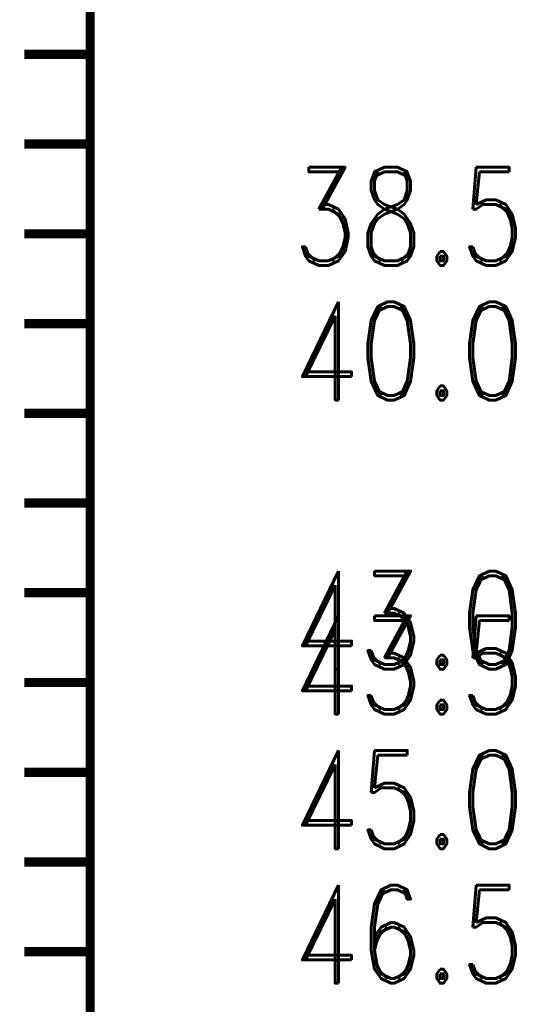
# Model space of a CAD drawing. Extents: x -2 to 113, y -136 to 16.
# Tile 165 of 256: x 6.35 to 11.93, y -72.23 to -61.25. Entities that reach past the tile are written whole.
import ezdxf
from ezdxf.enums import TextEntityAlignment as Align

# ---------------------------------------------------------------- set-up
doc = ezdxf.new("R2010")
doc.units = 0
doc.header["$MEASUREMENT"] = 0
doc.linetypes.add('SOLID', pattern=[0])
doc.layers.get('0').update_dxf_attribs({"linetype": 'SOLID'})
for name, color, linetype in [('1', 7, 'SOLID'), ('10', 7, 'SOLID'), ('11', 7, 'SOLID'), ('12', 7, 'SOLID'), ('13', 7, 'SOLID'), ('14', 7, 'SOLID'), ('15', 7, 'SOLID'), ('16', 7, 'SOLID'), ('17', 7, 'SOLID'), ('18', 7, 'SOLID'), ('19', 7, 'SOLID'), ('2', 7, 'SOLID'), ('20', 7, 'SOLID'), ('21', 7, 'SOLID'), ('22', 7, 'SOLID'), ('23', 7, 'SOLID'), ('24', 7, 'SOLID'), ('25', 7, 'SOLID'), ('26', 7, 'SOLID'), ('27', 7, 'SOLID'), ('28', 7, 'SOLID'), ('29', 7, 'SOLID'), ('3', 7, 'SOLID'), ('30', 7, 'SOLID'), ('31', 7, 'SOLID'), ('32', 7, 'SOLID'), ('33', 7, 'SOLID'), ('34', 7, 'SOLID'), ('35', 7, 'SOLID'), ('36', 7, 'SOLID'), ('37', 7, 'SOLID'), ('38', 7, 'SOLID'), ('39', 7, 'SOLID'), ('4', 7, 'SOLID'), ('40', 7, 'SOLID'), ('41', 7, 'SOLID'), ('42', 7, 'SOLID'), ('43', 7, 'SOLID'), ('44', 7, 'SOLID'), ('45', 7, 'SOLID'), ('46', 7, 'SOLID'), ('47', 7, 'SOLID'), ('48', 7, 'SOLID'), ('49', 7, 'SOLID'), ('5', 7, 'SOLID'), ('50', 7, 'SOLID'), ('51', 7, 'SOLID'), ('52', 7, 'SOLID'), ('53', 7, 'SOLID'), ('54', 7, 'SOLID'), ('55', 7, 'SOLID'), ('56', 7, 'SOLID'), ('57', 7, 'SOLID'), ('58', 7, 'SOLID'), ('59', 7, 'SOLID'), ('6', 7, 'SOLID'), ('60', 7, 'SOLID'), ('61', 7, 'SOLID'), ('62', 7, 'SOLID'), ('63', 7, 'SOLID'), ('64', 7, 'SOLID'), ('65', 7, 'SOLID'), ('66', 7, 'SOLID'), ('67', 7, 'SOLID'), ('68', 7, 'SOLID'), ('7', 7, 'SOLID'), ('8', 7, 'SOLID'), ('9', 7, 'SOLID')]:
    doc.layers.add(name, color=color, linetype=linetype)
doc.styles.add('ROMAND', font='romand', dxfattribs={"height": 1})

msp = doc.modelspace()

# ---------------------------------------------------------------- linework, layer by layer
at = {"color": 7, "linetype": 'SOLID', "const_width": 0.103}
for points in [[(7.135, -13.139), (7.135, -125.639)], [(7.135, -61.639), (6.4, -61.639)], [(7.135, -62.639), (6.4, -62.639)], [(7.135, -63.639), (6.4, -63.639)], [(7.135, -64.639), (6.4, -64.639)], [(7.135, -65.639), (6.4, -65.639)], [(7.135, -66.639), (6.4, -66.639)], [(7.135, -67.639), (6.4, -67.639)], [(7.135, -68.639), (6.4, -68.639)], [(7.135, -69.639), (6.4, -69.639)], [(7.135, -70.639), (6.4, -70.639)], [(7.135, -71.639), (6.4, -71.639)]]:
    msp.add_lwpolyline(points, dxfattribs=at)
at = {"layer": '1', "color": 7, "linetype": 'SOLID', "const_width": 0.103}
for points in [[(7.135, -13.139), (7.135, -125.639)], [(7.135, -61.639), (6.4, -61.639)], [(7.135, -62.639), (6.4, -62.639)], [(7.135, -63.639), (6.4, -63.639)], [(7.135, -64.639), (6.4, -64.639)], [(7.135, -65.639), (6.4, -65.639)], [(7.135, -66.639), (6.4, -66.639)], [(7.135, -67.639), (6.4, -67.639)], [(7.135, -68.639), (6.4, -68.639)], [(7.135, -69.639), (6.4, -69.639)], [(7.135, -70.639), (6.4, -70.639)], [(7.135, -71.639), (6.4, -71.639)]]:
    msp.add_lwpolyline(points, dxfattribs=at)
at = {"layer": '10', "color": 7, "linetype": 'SOLID', "const_width": 0.103}
for points in [[(7.135, -13.139), (7.135, -125.639)], [(7.135, -61.639), (6.4, -61.639)], [(7.135, -62.639), (6.4, -62.639)], [(7.135, -63.639), (6.4, -63.639)], [(7.135, -64.639), (6.4, -64.639)], [(7.135, -65.639), (6.4, -65.639)], [(7.135, -66.639), (6.4, -66.639)], [(7.135, -67.639), (6.4, -67.639)], [(7.135, -68.639), (6.4, -68.639)], [(7.135, -69.639), (6.4, -69.639)], [(7.135, -70.639), (6.4, -70.639)], [(7.135, -71.639), (6.4, -71.639)]]:
    msp.add_lwpolyline(points, dxfattribs=at)
at = {"layer": '11', "color": 7, "linetype": 'SOLID', "const_width": 0.103}
for points in [[(7.135, -13.139), (7.135, -125.639)], [(7.135, -61.639), (6.4, -61.639)], [(7.135, -62.639), (6.4, -62.639)], [(7.135, -63.639), (6.4, -63.639)], [(7.135, -64.639), (6.4, -64.639)], [(7.135, -65.639), (6.4, -65.639)], [(7.135, -66.639), (6.4, -66.639)], [(7.135, -67.639), (6.4, -67.639)], [(7.135, -68.639), (6.4, -68.639)], [(7.135, -69.639), (6.4, -69.639)], [(7.135, -70.639), (6.4, -70.639)], [(7.135, -71.639), (6.4, -71.639)]]:
    msp.add_lwpolyline(points, dxfattribs=at)
at = {"layer": '12', "color": 7, "linetype": 'SOLID', "const_width": 0.103}
for points in [[(7.135, -13.139), (7.135, -125.639)], [(7.135, -61.639), (6.4, -61.639)], [(7.135, -62.639), (6.4, -62.639)], [(7.135, -63.639), (6.4, -63.639)], [(7.135, -64.639), (6.4, -64.639)], [(7.135, -65.639), (6.4, -65.639)], [(7.135, -66.639), (6.4, -66.639)], [(7.135, -67.639), (6.4, -67.639)], [(7.135, -68.639), (6.4, -68.639)], [(7.135, -69.639), (6.4, -69.639)], [(7.135, -70.639), (6.4, -70.639)], [(7.135, -71.639), (6.4, -71.639)]]:
    msp.add_lwpolyline(points, dxfattribs=at)
at = {"layer": '13', "color": 7, "linetype": 'SOLID', "const_width": 0.103}
for points in [[(7.135, -13.139), (7.135, -125.639)], [(7.135, -61.639), (6.4, -61.639)], [(7.135, -62.639), (6.4, -62.639)], [(7.135, -63.639), (6.4, -63.639)], [(7.135, -64.639), (6.4, -64.639)], [(7.135, -65.639), (6.4, -65.639)], [(7.135, -66.639), (6.4, -66.639)], [(7.135, -67.639), (6.4, -67.639)], [(7.135, -68.639), (6.4, -68.639)], [(7.135, -69.639), (6.4, -69.639)], [(7.135, -70.639), (6.4, -70.639)], [(7.135, -71.639), (6.4, -71.639)]]:
    msp.add_lwpolyline(points, dxfattribs=at)
at = {"layer": '14', "color": 7, "linetype": 'SOLID', "const_width": 0.103}
for points in [[(7.135, -13.139), (7.135, -125.639)], [(7.135, -61.639), (6.4, -61.639)], [(7.135, -62.639), (6.4, -62.639)], [(7.135, -63.639), (6.4, -63.639)], [(7.135, -64.639), (6.4, -64.639)], [(7.135, -65.639), (6.4, -65.639)], [(7.135, -66.639), (6.4, -66.639)], [(7.135, -67.639), (6.4, -67.639)], [(7.135, -68.639), (6.4, -68.639)], [(7.135, -69.639), (6.4, -69.639)], [(7.135, -70.639), (6.4, -70.639)], [(7.135, -71.639), (6.4, -71.639)]]:
    msp.add_lwpolyline(points, dxfattribs=at)
at = {"layer": '15', "color": 7, "linetype": 'SOLID', "const_width": 0.103}
for points in [[(7.135, -13.139), (7.135, -125.639)], [(7.135, -61.639), (6.4, -61.639)], [(7.135, -62.639), (6.4, -62.639)], [(7.135, -63.639), (6.4, -63.639)], [(7.135, -64.639), (6.4, -64.639)], [(7.135, -65.639), (6.4, -65.639)], [(7.135, -66.639), (6.4, -66.639)], [(7.135, -67.639), (6.4, -67.639)], [(7.135, -68.639), (6.4, -68.639)], [(7.135, -69.639), (6.4, -69.639)], [(7.135, -70.639), (6.4, -70.639)], [(7.135, -71.639), (6.4, -71.639)]]:
    msp.add_lwpolyline(points, dxfattribs=at)
at = {"layer": '16', "color": 7, "linetype": 'SOLID', "const_width": 0.103}
for points in [[(7.135, -13.139), (7.135, -125.639)], [(7.135, -61.639), (6.4, -61.639)], [(7.135, -62.639), (6.4, -62.639)], [(7.135, -63.639), (6.4, -63.639)], [(7.135, -64.639), (6.4, -64.639)], [(7.135, -65.639), (6.4, -65.639)], [(7.135, -66.639), (6.4, -66.639)], [(7.135, -67.639), (6.4, -67.639)], [(7.135, -68.639), (6.4, -68.639)], [(7.135, -69.639), (6.4, -69.639)], [(7.135, -70.639), (6.4, -70.639)], [(7.135, -71.639), (6.4, -71.639)]]:
    msp.add_lwpolyline(points, dxfattribs=at)
at = {"layer": '17', "color": 7, "linetype": 'SOLID', "const_width": 0.103}
for points in [[(7.135, -13.139), (7.135, -125.639)], [(7.135, -61.639), (6.4, -61.639)], [(7.135, -62.639), (6.4, -62.639)], [(7.135, -63.639), (6.4, -63.639)], [(7.135, -64.639), (6.4, -64.639)], [(7.135, -65.639), (6.4, -65.639)], [(7.135, -66.639), (6.4, -66.639)], [(7.135, -67.639), (6.4, -67.639)], [(7.135, -68.639), (6.4, -68.639)], [(7.135, -69.639), (6.4, -69.639)], [(7.135, -70.639), (6.4, -70.639)], [(7.135, -71.639), (6.4, -71.639)]]:
    msp.add_lwpolyline(points, dxfattribs=at)
at = {"layer": '18', "color": 7, "linetype": 'SOLID', "const_width": 0.103}
for points in [[(7.135, -13.139), (7.135, -125.639)], [(7.135, -61.639), (6.4, -61.639)], [(7.135, -62.639), (6.4, -62.639)], [(7.135, -63.639), (6.4, -63.639)], [(7.135, -64.639), (6.4, -64.639)], [(7.135, -65.639), (6.4, -65.639)], [(7.135, -66.639), (6.4, -66.639)], [(7.135, -67.639), (6.4, -67.639)], [(7.135, -68.639), (6.4, -68.639)], [(7.135, -69.639), (6.4, -69.639)], [(7.135, -70.639), (6.4, -70.639)], [(7.135, -71.639), (6.4, -71.639)]]:
    msp.add_lwpolyline(points, dxfattribs=at)
at = {"layer": '19', "color": 7, "linetype": 'SOLID', "const_width": 0.103}
for points in [[(7.135, -13.139), (7.135, -125.639)], [(7.135, -61.639), (6.4, -61.639)], [(7.135, -62.639), (6.4, -62.639)], [(7.135, -63.639), (6.4, -63.639)], [(7.135, -64.639), (6.4, -64.639)], [(7.135, -65.639), (6.4, -65.639)], [(7.135, -66.639), (6.4, -66.639)], [(7.135, -67.639), (6.4, -67.639)], [(7.135, -68.639), (6.4, -68.639)], [(7.135, -69.639), (6.4, -69.639)], [(7.135, -70.639), (6.4, -70.639)], [(7.135, -71.639), (6.4, -71.639)]]:
    msp.add_lwpolyline(points, dxfattribs=at)
at = {"layer": '2', "color": 7, "linetype": 'SOLID', "const_width": 0.103}
for points in [[(7.135, -13.139), (7.135, -125.639)], [(7.135, -61.639), (6.4, -61.639)], [(7.135, -62.639), (6.4, -62.639)], [(7.135, -63.639), (6.4, -63.639)], [(7.135, -64.639), (6.4, -64.639)], [(7.135, -65.639), (6.4, -65.639)], [(7.135, -66.639), (6.4, -66.639)], [(7.135, -67.639), (6.4, -67.639)], [(7.135, -68.639), (6.4, -68.639)], [(7.135, -69.639), (6.4, -69.639)], [(7.135, -70.639), (6.4, -70.639)], [(7.135, -71.639), (6.4, -71.639)]]:
    msp.add_lwpolyline(points, dxfattribs=at)
at = {"layer": '20', "color": 7, "linetype": 'SOLID', "const_width": 0.103}
for points in [[(7.135, -13.139), (7.135, -125.639)], [(7.135, -61.639), (6.4, -61.639)], [(7.135, -62.639), (6.4, -62.639)], [(7.135, -63.639), (6.4, -63.639)], [(7.135, -64.639), (6.4, -64.639)], [(7.135, -65.639), (6.4, -65.639)], [(7.135, -66.639), (6.4, -66.639)], [(7.135, -67.639), (6.4, -67.639)], [(7.135, -68.639), (6.4, -68.639)], [(7.135, -69.639), (6.4, -69.639)], [(7.135, -70.639), (6.4, -70.639)], [(7.135, -71.639), (6.4, -71.639)]]:
    msp.add_lwpolyline(points, dxfattribs=at)
at = {"layer": '21', "color": 7, "linetype": 'SOLID', "const_width": 0.103}
for points in [[(7.135, -13.139), (7.135, -125.639)], [(7.135, -61.639), (6.4, -61.639)], [(7.135, -62.639), (6.4, -62.639)], [(7.135, -63.639), (6.4, -63.639)], [(7.135, -64.639), (6.4, -64.639)], [(7.135, -65.639), (6.4, -65.639)], [(7.135, -66.639), (6.4, -66.639)], [(7.135, -67.639), (6.4, -67.639)], [(7.135, -68.639), (6.4, -68.639)], [(7.135, -69.639), (6.4, -69.639)], [(7.135, -70.639), (6.4, -70.639)], [(7.135, -71.639), (6.4, -71.639)]]:
    msp.add_lwpolyline(points, dxfattribs=at)
at = {"layer": '22', "color": 7, "linetype": 'SOLID', "const_width": 0.103}
for points in [[(7.135, -13.139), (7.135, -125.639)], [(7.135, -61.639), (6.4, -61.639)], [(7.135, -62.639), (6.4, -62.639)], [(7.135, -63.639), (6.4, -63.639)], [(7.135, -64.639), (6.4, -64.639)], [(7.135, -65.639), (6.4, -65.639)], [(7.135, -66.639), (6.4, -66.639)], [(7.135, -67.639), (6.4, -67.639)], [(7.135, -68.639), (6.4, -68.639)], [(7.135, -69.639), (6.4, -69.639)], [(7.135, -70.639), (6.4, -70.639)], [(7.135, -71.639), (6.4, -71.639)]]:
    msp.add_lwpolyline(points, dxfattribs=at)
at = {"layer": '23', "color": 7, "linetype": 'SOLID', "const_width": 0.103}
for points in [[(7.135, -13.139), (7.135, -125.639)], [(7.135, -61.639), (6.4, -61.639)], [(7.135, -62.639), (6.4, -62.639)], [(7.135, -63.639), (6.4, -63.639)], [(7.135, -64.639), (6.4, -64.639)], [(7.135, -65.639), (6.4, -65.639)], [(7.135, -66.639), (6.4, -66.639)], [(7.135, -67.639), (6.4, -67.639)], [(7.135, -68.639), (6.4, -68.639)], [(7.135, -69.639), (6.4, -69.639)], [(7.135, -70.639), (6.4, -70.639)], [(7.135, -71.639), (6.4, -71.639)]]:
    msp.add_lwpolyline(points, dxfattribs=at)
at = {"layer": '24', "color": 7, "linetype": 'SOLID', "const_width": 0.103}
for points in [[(7.135, -13.139), (7.135, -125.639)], [(7.135, -61.639), (6.4, -61.639)], [(7.135, -62.639), (6.4, -62.639)], [(7.135, -63.639), (6.4, -63.639)], [(7.135, -64.639), (6.4, -64.639)], [(7.135, -65.639), (6.4, -65.639)], [(7.135, -66.639), (6.4, -66.639)], [(7.135, -67.639), (6.4, -67.639)], [(7.135, -68.639), (6.4, -68.639)], [(7.135, -69.639), (6.4, -69.639)], [(7.135, -70.639), (6.4, -70.639)], [(7.135, -71.639), (6.4, -71.639)]]:
    msp.add_lwpolyline(points, dxfattribs=at)
at = {"layer": '25', "color": 7, "linetype": 'SOLID', "const_width": 0.103}
for points in [[(7.135, -13.139), (7.135, -125.639)], [(7.135, -61.639), (6.4, -61.639)], [(7.135, -62.639), (6.4, -62.639)], [(7.135, -63.639), (6.4, -63.639)], [(7.135, -64.639), (6.4, -64.639)], [(7.135, -65.639), (6.4, -65.639)], [(7.135, -66.639), (6.4, -66.639)], [(7.135, -67.639), (6.4, -67.639)], [(7.135, -68.639), (6.4, -68.639)], [(7.135, -69.639), (6.4, -69.639)], [(7.135, -70.639), (6.4, -70.639)], [(7.135, -71.639), (6.4, -71.639)]]:
    msp.add_lwpolyline(points, dxfattribs=at)
at = {"layer": '26', "color": 7, "linetype": 'SOLID', "const_width": 0.103}
for points in [[(7.135, -13.139), (7.135, -125.639)], [(7.135, -61.639), (6.4, -61.639)], [(7.135, -62.639), (6.4, -62.639)], [(7.135, -63.639), (6.4, -63.639)], [(7.135, -64.639), (6.4, -64.639)], [(7.135, -65.639), (6.4, -65.639)], [(7.135, -66.639), (6.4, -66.639)], [(7.135, -67.639), (6.4, -67.639)], [(7.135, -68.639), (6.4, -68.639)], [(7.135, -69.639), (6.4, -69.639)], [(7.135, -70.639), (6.4, -70.639)], [(7.135, -71.639), (6.4, -71.639)]]:
    msp.add_lwpolyline(points, dxfattribs=at)
at = {"layer": '27', "color": 7, "linetype": 'SOLID', "const_width": 0.103}
for points in [[(7.135, -13.139), (7.135, -125.639)], [(7.135, -61.639), (6.4, -61.639)], [(7.135, -62.639), (6.4, -62.639)], [(7.135, -63.639), (6.4, -63.639)], [(7.135, -64.639), (6.4, -64.639)], [(7.135, -65.639), (6.4, -65.639)], [(7.135, -66.639), (6.4, -66.639)], [(7.135, -67.639), (6.4, -67.639)], [(7.135, -68.639), (6.4, -68.639)], [(7.135, -69.639), (6.4, -69.639)], [(7.135, -70.639), (6.4, -70.639)], [(7.135, -71.639), (6.4, -71.639)]]:
    msp.add_lwpolyline(points, dxfattribs=at)
at = {"layer": '28', "color": 7, "linetype": 'SOLID', "const_width": 0.103}
for points in [[(7.135, -13.139), (7.135, -125.639)], [(7.135, -61.639), (6.4, -61.639)], [(7.135, -62.639), (6.4, -62.639)], [(7.135, -63.639), (6.4, -63.639)], [(7.135, -64.639), (6.4, -64.639)], [(7.135, -65.639), (6.4, -65.639)], [(7.135, -66.639), (6.4, -66.639)], [(7.135, -67.639), (6.4, -67.639)], [(7.135, -68.639), (6.4, -68.639)], [(7.135, -69.639), (6.4, -69.639)], [(7.135, -70.639), (6.4, -70.639)], [(7.135, -71.639), (6.4, -71.639)]]:
    msp.add_lwpolyline(points, dxfattribs=at)
at = {"layer": '29', "color": 7, "linetype": 'SOLID', "const_width": 0.103}
for points in [[(7.135, -13.139), (7.135, -125.639)], [(7.135, -61.639), (6.4, -61.639)], [(7.135, -62.639), (6.4, -62.639)], [(7.135, -63.639), (6.4, -63.639)], [(7.135, -64.639), (6.4, -64.639)], [(7.135, -65.639), (6.4, -65.639)], [(7.135, -66.639), (6.4, -66.639)], [(7.135, -67.639), (6.4, -67.639)], [(7.135, -68.639), (6.4, -68.639)], [(7.135, -69.639), (6.4, -69.639)], [(7.135, -70.639), (6.4, -70.639)], [(7.135, -71.639), (6.4, -71.639)]]:
    msp.add_lwpolyline(points, dxfattribs=at)
at = {"layer": '3', "color": 7, "linetype": 'SOLID', "const_width": 0.103}
for points in [[(7.135, -13.139), (7.135, -125.639)], [(7.135, -61.639), (6.4, -61.639)], [(7.135, -62.639), (6.4, -62.639)], [(7.135, -63.639), (6.4, -63.639)], [(7.135, -64.639), (6.4, -64.639)], [(7.135, -65.639), (6.4, -65.639)], [(7.135, -66.639), (6.4, -66.639)], [(7.135, -67.639), (6.4, -67.639)], [(7.135, -68.639), (6.4, -68.639)], [(7.135, -69.639), (6.4, -69.639)], [(7.135, -70.639), (6.4, -70.639)], [(7.135, -71.639), (6.4, -71.639)]]:
    msp.add_lwpolyline(points, dxfattribs=at)
at = {"layer": '30', "color": 7, "linetype": 'SOLID', "const_width": 0.103}
msp.add_lwpolyline([(7.135, -13.139), (7.135, -125.639)], dxfattribs=at)
at = {"layer": '31', "color": 7, "linetype": 'SOLID', "const_width": 0.103}
msp.add_lwpolyline([(7.135, -13.139), (7.135, -125.639)], dxfattribs=at)
at = {"layer": '32', "color": 7, "linetype": 'SOLID', "const_width": 0.103}
msp.add_lwpolyline([(7.135, -13.139), (7.135, -125.639)], dxfattribs=at)
at = {"layer": '33', "color": 7, "linetype": 'SOLID', "const_width": 0.103}
msp.add_lwpolyline([(7.135, -13.139), (7.135, -125.639)], dxfattribs=at)
at = {"layer": '34', "color": 7, "linetype": 'SOLID', "const_width": 0.103}
msp.add_lwpolyline([(7.135, -13.139), (7.135, -125.639)], dxfattribs=at)
at = {"layer": '35', "color": 7, "linetype": 'SOLID', "const_width": 0.103}
msp.add_lwpolyline([(7.135, -13.139), (7.135, -125.639)], dxfattribs=at)
at = {"layer": '36', "color": 7, "linetype": 'SOLID', "const_width": 0.103}
msp.add_lwpolyline([(7.135, -13.139), (7.135, -125.639)], dxfattribs=at)
at = {"layer": '37', "color": 7, "linetype": 'SOLID', "const_width": 0.103}
msp.add_lwpolyline([(7.135, -13.139), (7.135, -125.639)], dxfattribs=at)
at = {"layer": '38', "color": 7, "linetype": 'SOLID', "const_width": 0.103}
msp.add_lwpolyline([(7.135, -13.139), (7.135, -125.639)], dxfattribs=at)
at = {"layer": '39', "color": 7, "linetype": 'SOLID', "const_width": 0.103}
for points in [[(7.135, -13.139), (7.135, -125.639)], [(7.135, -61.639), (6.4, -61.639)], [(7.135, -62.639), (6.4, -62.639)], [(7.135, -63.639), (6.4, -63.639)], [(7.135, -64.639), (6.4, -64.639)], [(7.135, -65.639), (6.4, -65.639)], [(7.135, -66.639), (6.4, -66.639)], [(7.135, -67.639), (6.4, -67.639)], [(7.135, -68.639), (6.4, -68.639)], [(7.135, -69.639), (6.4, -69.639)], [(7.135, -70.639), (6.4, -70.639)], [(7.135, -71.639), (6.4, -71.639)]]:
    msp.add_lwpolyline(points, dxfattribs=at)
at = {"layer": '4', "color": 7, "linetype": 'SOLID', "const_width": 0.103}
for points in [[(7.135, -13.139), (7.135, -125.639)], [(7.135, -61.639), (6.4, -61.639)], [(7.135, -62.639), (6.4, -62.639)], [(7.135, -63.639), (6.4, -63.639)], [(7.135, -64.639), (6.4, -64.639)], [(7.135, -65.639), (6.4, -65.639)], [(7.135, -66.639), (6.4, -66.639)], [(7.135, -67.639), (6.4, -67.639)], [(7.135, -68.639), (6.4, -68.639)], [(7.135, -69.639), (6.4, -69.639)], [(7.135, -70.639), (6.4, -70.639)], [(7.135, -71.639), (6.4, -71.639)]]:
    msp.add_lwpolyline(points, dxfattribs=at)
at = {"layer": '40', "color": 7, "linetype": 'SOLID', "const_width": 0.103}
for points in [[(7.135, -13.139), (7.135, -125.639)], [(7.135, -61.639), (6.4, -61.639)], [(7.135, -62.639), (6.4, -62.639)], [(7.135, -63.639), (6.4, -63.639)], [(7.135, -64.639), (6.4, -64.639)], [(7.135, -65.639), (6.4, -65.639)], [(7.135, -66.639), (6.4, -66.639)], [(7.135, -67.639), (6.4, -67.639)], [(7.135, -68.639), (6.4, -68.639)], [(7.135, -69.639), (6.4, -69.639)], [(7.135, -70.639), (6.4, -70.639)], [(7.135, -71.639), (6.4, -71.639)]]:
    msp.add_lwpolyline(points, dxfattribs=at)
at = {"layer": '41', "color": 7, "linetype": 'SOLID', "const_width": 0.103}
for points in [[(7.135, -13.139), (7.135, -125.639)], [(7.135, -61.639), (6.4, -61.639)], [(7.135, -62.639), (6.4, -62.639)], [(7.135, -63.639), (6.4, -63.639)], [(7.135, -64.639), (6.4, -64.639)], [(7.135, -65.639), (6.4, -65.639)], [(7.135, -66.639), (6.4, -66.639)], [(7.135, -67.639), (6.4, -67.639)], [(7.135, -68.639), (6.4, -68.639)], [(7.135, -69.639), (6.4, -69.639)], [(7.135, -70.639), (6.4, -70.639)], [(7.135, -71.639), (6.4, -71.639)]]:
    msp.add_lwpolyline(points, dxfattribs=at)
at = {"layer": '42', "color": 7, "linetype": 'SOLID', "const_width": 0.103}
for points in [[(7.135, -13.139), (7.135, -125.639)], [(7.135, -61.639), (6.4, -61.639)], [(7.135, -62.639), (6.4, -62.639)], [(7.135, -63.639), (6.4, -63.639)], [(7.135, -64.639), (6.4, -64.639)], [(7.135, -65.639), (6.4, -65.639)], [(7.135, -66.639), (6.4, -66.639)], [(7.135, -67.639), (6.4, -67.639)], [(7.135, -68.639), (6.4, -68.639)], [(7.135, -69.639), (6.4, -69.639)], [(7.135, -70.639), (6.4, -70.639)], [(7.135, -71.639), (6.4, -71.639)]]:
    msp.add_lwpolyline(points, dxfattribs=at)
at = {"layer": '43', "color": 7, "linetype": 'SOLID', "const_width": 0.103}
for points in [[(7.135, -13.139), (7.135, -125.639)], [(7.135, -61.639), (6.4, -61.639)], [(7.135, -62.639), (6.4, -62.639)], [(7.135, -63.639), (6.4, -63.639)], [(7.135, -64.639), (6.4, -64.639)], [(7.135, -65.639), (6.4, -65.639)], [(7.135, -66.639), (6.4, -66.639)], [(7.135, -67.639), (6.4, -67.639)], [(7.135, -68.639), (6.4, -68.639)], [(7.135, -69.639), (6.4, -69.639)], [(7.135, -70.639), (6.4, -70.639)], [(7.135, -71.639), (6.4, -71.639)]]:
    msp.add_lwpolyline(points, dxfattribs=at)
at = {"layer": '44', "color": 7, "linetype": 'SOLID', "const_width": 0.103}
for points in [[(7.135, -13.139), (7.135, -125.639)], [(7.135, -61.639), (6.4, -61.639)], [(7.135, -62.639), (6.4, -62.639)], [(7.135, -63.639), (6.4, -63.639)], [(7.135, -64.639), (6.4, -64.639)], [(7.135, -65.639), (6.4, -65.639)], [(7.135, -66.639), (6.4, -66.639)], [(7.135, -67.639), (6.4, -67.639)], [(7.135, -68.639), (6.4, -68.639)], [(7.135, -69.639), (6.4, -69.639)], [(7.135, -70.639), (6.4, -70.639)], [(7.135, -71.639), (6.4, -71.639)]]:
    msp.add_lwpolyline(points, dxfattribs=at)
at = {"layer": '45', "color": 7, "linetype": 'SOLID', "const_width": 0.103}
for points in [[(7.135, -13.139), (7.135, -125.639)], [(7.135, -61.639), (6.4, -61.639)], [(7.135, -62.639), (6.4, -62.639)], [(7.135, -63.639), (6.4, -63.639)], [(7.135, -64.639), (6.4, -64.639)], [(7.135, -65.639), (6.4, -65.639)], [(7.135, -66.639), (6.4, -66.639)], [(7.135, -67.639), (6.4, -67.639)], [(7.135, -68.639), (6.4, -68.639)], [(7.135, -69.639), (6.4, -69.639)], [(7.135, -70.639), (6.4, -70.639)], [(7.135, -71.639), (6.4, -71.639)]]:
    msp.add_lwpolyline(points, dxfattribs=at)
at = {"layer": '46', "color": 7, "linetype": 'SOLID', "const_width": 0.103}
for points in [[(7.135, -13.139), (7.135, -125.639)], [(7.135, -61.639), (6.4, -61.639)], [(7.135, -62.639), (6.4, -62.639)], [(7.135, -63.639), (6.4, -63.639)], [(7.135, -64.639), (6.4, -64.639)], [(7.135, -65.639), (6.4, -65.639)], [(7.135, -66.639), (6.4, -66.639)], [(7.135, -67.639), (6.4, -67.639)], [(7.135, -68.639), (6.4, -68.639)], [(7.135, -69.639), (6.4, -69.639)], [(7.135, -70.639), (6.4, -70.639)], [(7.135, -71.639), (6.4, -71.639)]]:
    msp.add_lwpolyline(points, dxfattribs=at)
at = {"layer": '47', "color": 7, "linetype": 'SOLID', "const_width": 0.103}
for points in [[(7.135, -13.139), (7.135, -125.639)], [(7.135, -61.639), (6.4, -61.639)], [(7.135, -62.639), (6.4, -62.639)], [(7.135, -63.639), (6.4, -63.639)], [(7.135, -64.639), (6.4, -64.639)], [(7.135, -65.639), (6.4, -65.639)], [(7.135, -66.639), (6.4, -66.639)], [(7.135, -67.639), (6.4, -67.639)], [(7.135, -68.639), (6.4, -68.639)], [(7.135, -69.639), (6.4, -69.639)], [(7.135, -70.639), (6.4, -70.639)], [(7.135, -71.639), (6.4, -71.639)]]:
    msp.add_lwpolyline(points, dxfattribs=at)
at = {"layer": '48', "color": 7, "linetype": 'SOLID', "const_width": 0.103}
for points in [[(7.135, -13.139), (7.135, -125.639)], [(7.135, -61.639), (6.4, -61.639)], [(7.135, -62.639), (6.4, -62.639)], [(7.135, -63.639), (6.4, -63.639)], [(7.135, -64.639), (6.4, -64.639)], [(7.135, -65.639), (6.4, -65.639)], [(7.135, -66.639), (6.4, -66.639)], [(7.135, -67.639), (6.4, -67.639)], [(7.135, -68.639), (6.4, -68.639)], [(7.135, -69.639), (6.4, -69.639)], [(7.135, -70.639), (6.4, -70.639)], [(7.135, -71.639), (6.4, -71.639)]]:
    msp.add_lwpolyline(points, dxfattribs=at)
at = {"layer": '49', "color": 7, "linetype": 'SOLID', "const_width": 0.103}
for points in [[(7.135, -13.139), (7.135, -125.639)], [(7.135, -61.639), (6.4, -61.639)], [(7.135, -62.639), (6.4, -62.639)], [(7.135, -63.639), (6.4, -63.639)], [(7.135, -64.639), (6.4, -64.639)], [(7.135, -65.639), (6.4, -65.639)], [(7.135, -66.639), (6.4, -66.639)], [(7.135, -67.639), (6.4, -67.639)], [(7.135, -68.639), (6.4, -68.639)], [(7.135, -69.639), (6.4, -69.639)], [(7.135, -70.639), (6.4, -70.639)], [(7.135, -71.639), (6.4, -71.639)]]:
    msp.add_lwpolyline(points, dxfattribs=at)
at = {"layer": '5', "color": 7, "linetype": 'SOLID', "const_width": 0.103}
for points in [[(7.135, -13.139), (7.135, -125.639)], [(7.135, -61.639), (6.4, -61.639)], [(7.135, -62.639), (6.4, -62.639)], [(7.135, -63.639), (6.4, -63.639)], [(7.135, -64.639), (6.4, -64.639)], [(7.135, -65.639), (6.4, -65.639)], [(7.135, -66.639), (6.4, -66.639)], [(7.135, -67.639), (6.4, -67.639)], [(7.135, -68.639), (6.4, -68.639)], [(7.135, -69.639), (6.4, -69.639)], [(7.135, -70.639), (6.4, -70.639)], [(7.135, -71.639), (6.4, -71.639)]]:
    msp.add_lwpolyline(points, dxfattribs=at)
at = {"layer": '50', "color": 7, "linetype": 'SOLID', "const_width": 0.103}
for points in [[(7.135, -13.139), (7.135, -125.639)], [(7.135, -61.639), (6.4, -61.639)], [(7.135, -62.639), (6.4, -62.639)], [(7.135, -63.639), (6.4, -63.639)], [(7.135, -64.639), (6.4, -64.639)], [(7.135, -65.639), (6.4, -65.639)], [(7.135, -66.639), (6.4, -66.639)], [(7.135, -67.639), (6.4, -67.639)], [(7.135, -68.639), (6.4, -68.639)], [(7.135, -69.639), (6.4, -69.639)], [(7.135, -70.639), (6.4, -70.639)], [(7.135, -71.639), (6.4, -71.639)]]:
    msp.add_lwpolyline(points, dxfattribs=at)
at = {"layer": '51', "color": 7, "linetype": 'SOLID', "const_width": 0.103}
for points in [[(7.135, -13.139), (7.135, -125.639)], [(7.135, -61.639), (6.4, -61.639)], [(7.135, -62.639), (6.4, -62.639)], [(7.135, -63.639), (6.4, -63.639)], [(7.135, -64.639), (6.4, -64.639)], [(7.135, -65.639), (6.4, -65.639)], [(7.135, -66.639), (6.4, -66.639)], [(7.135, -67.639), (6.4, -67.639)], [(7.135, -68.639), (6.4, -68.639)], [(7.135, -69.639), (6.4, -69.639)], [(7.135, -70.639), (6.4, -70.639)], [(7.135, -71.639), (6.4, -71.639)]]:
    msp.add_lwpolyline(points, dxfattribs=at)
at = {"layer": '52', "color": 7, "linetype": 'SOLID', "const_width": 0.103}
for points in [[(7.135, -13.139), (7.135, -125.639)], [(7.135, -61.639), (6.4, -61.639)], [(7.135, -62.639), (6.4, -62.639)], [(7.135, -63.639), (6.4, -63.639)], [(7.135, -64.639), (6.4, -64.639)], [(7.135, -65.639), (6.4, -65.639)], [(7.135, -66.639), (6.4, -66.639)], [(7.135, -67.639), (6.4, -67.639)], [(7.135, -68.639), (6.4, -68.639)], [(7.135, -69.639), (6.4, -69.639)], [(7.135, -70.639), (6.4, -70.639)], [(7.135, -71.639), (6.4, -71.639)]]:
    msp.add_lwpolyline(points, dxfattribs=at)
at = {"layer": '53', "color": 7, "linetype": 'SOLID', "const_width": 0.103}
for points in [[(7.135, -13.139), (7.135, -125.639)], [(7.135, -61.639), (6.4, -61.639)], [(7.135, -62.639), (6.4, -62.639)], [(7.135, -63.639), (6.4, -63.639)], [(7.135, -64.639), (6.4, -64.639)], [(7.135, -65.639), (6.4, -65.639)], [(7.135, -66.639), (6.4, -66.639)], [(7.135, -67.639), (6.4, -67.639)], [(7.135, -68.639), (6.4, -68.639)], [(7.135, -69.639), (6.4, -69.639)], [(7.135, -70.639), (6.4, -70.639)], [(7.135, -71.639), (6.4, -71.639)]]:
    msp.add_lwpolyline(points, dxfattribs=at)
at = {"layer": '54', "color": 7, "linetype": 'SOLID', "const_width": 0.103}
for points in [[(7.135, -13.139), (7.135, -125.639)], [(7.135, -61.639), (6.4, -61.639)], [(7.135, -62.639), (6.4, -62.639)], [(7.135, -63.639), (6.4, -63.639)], [(7.135, -64.639), (6.4, -64.639)], [(7.135, -65.639), (6.4, -65.639)], [(7.135, -66.639), (6.4, -66.639)], [(7.135, -67.639), (6.4, -67.639)], [(7.135, -68.639), (6.4, -68.639)], [(7.135, -69.639), (6.4, -69.639)], [(7.135, -70.639), (6.4, -70.639)], [(7.135, -71.639), (6.4, -71.639)]]:
    msp.add_lwpolyline(points, dxfattribs=at)
at = {"layer": '55', "color": 7, "linetype": 'SOLID', "const_width": 0.103}
for points in [[(7.135, -13.139), (7.135, -125.639)], [(7.135, -61.639), (6.4, -61.639)], [(7.135, -62.639), (6.4, -62.639)], [(7.135, -63.639), (6.4, -63.639)], [(7.135, -64.639), (6.4, -64.639)], [(7.135, -65.639), (6.4, -65.639)], [(7.135, -66.639), (6.4, -66.639)], [(7.135, -67.639), (6.4, -67.639)], [(7.135, -68.639), (6.4, -68.639)], [(7.135, -69.639), (6.4, -69.639)], [(7.135, -70.639), (6.4, -70.639)], [(7.135, -71.639), (6.4, -71.639)]]:
    msp.add_lwpolyline(points, dxfattribs=at)
at = {"layer": '56', "color": 7, "linetype": 'SOLID', "const_width": 0.103}
for points in [[(7.135, -13.139), (7.135, -125.639)], [(7.135, -61.639), (6.4, -61.639)], [(7.135, -62.639), (6.4, -62.639)], [(7.135, -63.639), (6.4, -63.639)], [(7.135, -64.639), (6.4, -64.639)], [(7.135, -65.639), (6.4, -65.639)], [(7.135, -66.639), (6.4, -66.639)], [(7.135, -67.639), (6.4, -67.639)], [(7.135, -68.639), (6.4, -68.639)], [(7.135, -69.639), (6.4, -69.639)], [(7.135, -70.639), (6.4, -70.639)], [(7.135, -71.639), (6.4, -71.639)]]:
    msp.add_lwpolyline(points, dxfattribs=at)
at = {"layer": '57', "color": 7, "linetype": 'SOLID', "const_width": 0.103}
for points in [[(7.135, -13.139), (7.135, -125.639)], [(7.135, -61.639), (6.4, -61.639)], [(7.135, -62.639), (6.4, -62.639)], [(7.135, -63.639), (6.4, -63.639)], [(7.135, -64.639), (6.4, -64.639)], [(7.135, -65.639), (6.4, -65.639)], [(7.135, -66.639), (6.4, -66.639)], [(7.135, -67.639), (6.4, -67.639)], [(7.135, -68.639), (6.4, -68.639)], [(7.135, -69.639), (6.4, -69.639)], [(7.135, -70.639), (6.4, -70.639)], [(7.135, -71.639), (6.4, -71.639)]]:
    msp.add_lwpolyline(points, dxfattribs=at)
at = {"layer": '58', "color": 7, "linetype": 'SOLID', "const_width": 0.103}
for points in [[(7.135, -13.139), (7.135, -125.639)], [(7.135, -61.639), (6.4, -61.639)], [(7.135, -62.639), (6.4, -62.639)], [(7.135, -63.639), (6.4, -63.639)], [(7.135, -64.639), (6.4, -64.639)], [(7.135, -65.639), (6.4, -65.639)], [(7.135, -66.639), (6.4, -66.639)], [(7.135, -67.639), (6.4, -67.639)], [(7.135, -68.639), (6.4, -68.639)], [(7.135, -69.639), (6.4, -69.639)], [(7.135, -70.639), (6.4, -70.639)], [(7.135, -71.639), (6.4, -71.639)]]:
    msp.add_lwpolyline(points, dxfattribs=at)
at = {"layer": '59', "color": 7, "linetype": 'SOLID', "const_width": 0.103}
for points in [[(7.135, -13.139), (7.135, -125.639)], [(7.135, -61.639), (6.4, -61.639)], [(7.135, -62.639), (6.4, -62.639)], [(7.135, -63.639), (6.4, -63.639)], [(7.135, -64.639), (6.4, -64.639)], [(7.135, -65.639), (6.4, -65.639)], [(7.135, -66.639), (6.4, -66.639)], [(7.135, -67.639), (6.4, -67.639)], [(7.135, -68.639), (6.4, -68.639)], [(7.135, -69.639), (6.4, -69.639)], [(7.135, -70.639), (6.4, -70.639)], [(7.135, -71.639), (6.4, -71.639)]]:
    msp.add_lwpolyline(points, dxfattribs=at)
at = {"layer": '6', "color": 7, "linetype": 'SOLID', "const_width": 0.103}
for points in [[(7.135, -13.139), (7.135, -125.639)], [(7.135, -61.639), (6.4, -61.639)], [(7.135, -62.639), (6.4, -62.639)], [(7.135, -63.639), (6.4, -63.639)], [(7.135, -64.639), (6.4, -64.639)], [(7.135, -65.639), (6.4, -65.639)], [(7.135, -66.639), (6.4, -66.639)], [(7.135, -67.639), (6.4, -67.639)], [(7.135, -68.639), (6.4, -68.639)], [(7.135, -69.639), (6.4, -69.639)], [(7.135, -70.639), (6.4, -70.639)], [(7.135, -71.639), (6.4, -71.639)]]:
    msp.add_lwpolyline(points, dxfattribs=at)
at = {"layer": '60', "color": 7, "linetype": 'SOLID', "const_width": 0.103}
for points in [[(7.135, -13.139), (7.135, -125.639)], [(7.135, -61.639), (6.4, -61.639)], [(7.135, -62.639), (6.4, -62.639)], [(7.135, -63.639), (6.4, -63.639)], [(7.135, -64.639), (6.4, -64.639)], [(7.135, -65.639), (6.4, -65.639)], [(7.135, -66.639), (6.4, -66.639)], [(7.135, -67.639), (6.4, -67.639)], [(7.135, -68.639), (6.4, -68.639)], [(7.135, -69.639), (6.4, -69.639)], [(7.135, -70.639), (6.4, -70.639)], [(7.135, -71.639), (6.4, -71.639)]]:
    msp.add_lwpolyline(points, dxfattribs=at)
at = {"layer": '61', "color": 7, "linetype": 'SOLID', "const_width": 0.103}
for points in [[(7.135, -13.139), (7.135, -125.639)], [(7.135, -61.639), (6.4, -61.639)], [(7.135, -62.639), (6.4, -62.639)], [(7.135, -63.639), (6.4, -63.639)], [(7.135, -64.639), (6.4, -64.639)], [(7.135, -65.639), (6.4, -65.639)], [(7.135, -66.639), (6.4, -66.639)], [(7.135, -67.639), (6.4, -67.639)], [(7.135, -68.639), (6.4, -68.639)], [(7.135, -69.639), (6.4, -69.639)], [(7.135, -70.639), (6.4, -70.639)], [(7.135, -71.639), (6.4, -71.639)]]:
    msp.add_lwpolyline(points, dxfattribs=at)
at = {"layer": '62', "color": 7, "linetype": 'SOLID', "const_width": 0.103}
for points in [[(7.135, -13.139), (7.135, -125.639)], [(7.135, -61.639), (6.4, -61.639)], [(7.135, -62.639), (6.4, -62.639)], [(7.135, -63.639), (6.4, -63.639)], [(7.135, -64.639), (6.4, -64.639)], [(7.135, -65.639), (6.4, -65.639)], [(7.135, -66.639), (6.4, -66.639)], [(7.135, -67.639), (6.4, -67.639)], [(7.135, -68.639), (6.4, -68.639)], [(7.135, -69.639), (6.4, -69.639)], [(7.135, -70.639), (6.4, -70.639)], [(7.135, -71.639), (6.4, -71.639)]]:
    msp.add_lwpolyline(points, dxfattribs=at)
at = {"layer": '63', "color": 7, "linetype": 'SOLID', "const_width": 0.103}
for points in [[(7.135, -13.139), (7.135, -125.639)], [(7.135, -61.639), (6.4, -61.639)], [(7.135, -62.639), (6.4, -62.639)], [(7.135, -63.639), (6.4, -63.639)], [(7.135, -64.639), (6.4, -64.639)], [(7.135, -65.639), (6.4, -65.639)], [(7.135, -66.639), (6.4, -66.639)], [(7.135, -67.639), (6.4, -67.639)], [(7.135, -68.639), (6.4, -68.639)], [(7.135, -69.639), (6.4, -69.639)], [(7.135, -70.639), (6.4, -70.639)], [(7.135, -71.639), (6.4, -71.639)]]:
    msp.add_lwpolyline(points, dxfattribs=at)
at = {"layer": '64', "color": 7, "linetype": 'SOLID', "const_width": 0.103}
for points in [[(7.135, -13.139), (7.135, -125.639)], [(7.135, -61.639), (6.4, -61.639)], [(7.135, -62.639), (6.4, -62.639)], [(7.135, -63.639), (6.4, -63.639)], [(7.135, -64.639), (6.4, -64.639)], [(7.135, -65.639), (6.4, -65.639)], [(7.135, -66.639), (6.4, -66.639)], [(7.135, -67.639), (6.4, -67.639)], [(7.135, -68.639), (6.4, -68.639)], [(7.135, -69.639), (6.4, -69.639)], [(7.135, -70.639), (6.4, -70.639)], [(7.135, -71.639), (6.4, -71.639)]]:
    msp.add_lwpolyline(points, dxfattribs=at)
at = {"layer": '65', "color": 7, "linetype": 'SOLID', "const_width": 0.103}
for points in [[(7.135, -13.139), (7.135, -125.639)], [(7.135, -61.639), (6.4, -61.639)], [(7.135, -62.639), (6.4, -62.639)], [(7.135, -63.639), (6.4, -63.639)], [(7.135, -64.639), (6.4, -64.639)], [(7.135, -65.639), (6.4, -65.639)], [(7.135, -66.639), (6.4, -66.639)], [(7.135, -67.639), (6.4, -67.639)], [(7.135, -68.639), (6.4, -68.639)], [(7.135, -69.639), (6.4, -69.639)], [(7.135, -70.639), (6.4, -70.639)], [(7.135, -71.639), (6.4, -71.639)]]:
    msp.add_lwpolyline(points, dxfattribs=at)
at = {"layer": '66', "color": 7, "linetype": 'SOLID', "const_width": 0.103}
for points in [[(7.135, -13.139), (7.135, -125.639)], [(7.135, -61.639), (6.4, -61.639)], [(7.135, -62.639), (6.4, -62.639)], [(7.135, -63.639), (6.4, -63.639)], [(7.135, -64.639), (6.4, -64.639)], [(7.135, -65.639), (6.4, -65.639)], [(7.135, -66.639), (6.4, -66.639)], [(7.135, -67.639), (6.4, -67.639)], [(7.135, -68.639), (6.4, -68.639)], [(7.135, -69.639), (6.4, -69.639)], [(7.135, -70.639), (6.4, -70.639)], [(7.135, -71.639), (6.4, -71.639)]]:
    msp.add_lwpolyline(points, dxfattribs=at)
at = {"layer": '67', "color": 7, "linetype": 'SOLID', "const_width": 0.103}
for points in [[(7.135, -13.139), (7.135, -125.639)], [(7.135, -61.639), (6.4, -61.639)], [(7.135, -62.639), (6.4, -62.639)], [(7.135, -63.639), (6.4, -63.639)], [(7.135, -64.639), (6.4, -64.639)], [(7.135, -65.639), (6.4, -65.639)], [(7.135, -66.639), (6.4, -66.639)], [(7.135, -67.639), (6.4, -67.639)], [(7.135, -68.639), (6.4, -68.639)], [(7.135, -69.639), (6.4, -69.639)], [(7.135, -70.639), (6.4, -70.639)], [(7.135, -71.639), (6.4, -71.639)]]:
    msp.add_lwpolyline(points, dxfattribs=at)
at = {"layer": '68', "color": 7, "linetype": 'SOLID', "const_width": 0.103}
for points in [[(7.135, -13.139), (7.135, -125.639)], [(7.135, -61.639), (6.4, -61.639)], [(7.135, -62.639), (6.4, -62.639)], [(7.135, -63.639), (6.4, -63.639)], [(7.135, -64.639), (6.4, -64.639)], [(7.135, -65.639), (6.4, -65.639)], [(7.135, -66.639), (6.4, -66.639)], [(7.135, -67.639), (6.4, -67.639)], [(7.135, -68.639), (6.4, -68.639)], [(7.135, -69.639), (6.4, -69.639)], [(7.135, -70.639), (6.4, -70.639)], [(7.135, -71.639), (6.4, -71.639)]]:
    msp.add_lwpolyline(points, dxfattribs=at)
at = {"layer": '7', "color": 7, "linetype": 'SOLID', "const_width": 0.103}
for points in [[(7.135, -13.139), (7.135, -125.639)], [(7.135, -61.639), (6.4, -61.639)], [(7.135, -62.639), (6.4, -62.639)], [(7.135, -63.639), (6.4, -63.639)], [(7.135, -64.639), (6.4, -64.639)], [(7.135, -65.639), (6.4, -65.639)], [(7.135, -66.639), (6.4, -66.639)], [(7.135, -67.639), (6.4, -67.639)], [(7.135, -68.639), (6.4, -68.639)], [(7.135, -69.639), (6.4, -69.639)], [(7.135, -70.639), (6.4, -70.639)], [(7.135, -71.639), (6.4, -71.639)]]:
    msp.add_lwpolyline(points, dxfattribs=at)
at = {"layer": '8', "color": 7, "linetype": 'SOLID', "const_width": 0.103}
for points in [[(7.135, -13.139), (7.135, -125.639)], [(7.135, -61.639), (6.4, -61.639)], [(7.135, -62.639), (6.4, -62.639)], [(7.135, -63.639), (6.4, -63.639)], [(7.135, -64.639), (6.4, -64.639)], [(7.135, -65.639), (6.4, -65.639)], [(7.135, -66.639), (6.4, -66.639)], [(7.135, -67.639), (6.4, -67.639)], [(7.135, -68.639), (6.4, -68.639)], [(7.135, -69.639), (6.4, -69.639)], [(7.135, -70.639), (6.4, -70.639)], [(7.135, -71.639), (6.4, -71.639)]]:
    msp.add_lwpolyline(points, dxfattribs=at)
at = {"layer": '9', "color": 7, "linetype": 'SOLID', "const_width": 0.103}
for points in [[(7.135, -13.139), (7.135, -125.639)], [(7.135, -61.639), (6.4, -61.639)], [(7.135, -62.639), (6.4, -62.639)], [(7.135, -63.639), (6.4, -63.639)], [(7.135, -64.639), (6.4, -64.639)], [(7.135, -65.639), (6.4, -65.639)], [(7.135, -66.639), (6.4, -66.639)], [(7.135, -67.639), (6.4, -67.639)], [(7.135, -68.639), (6.4, -68.639)], [(7.135, -69.639), (6.4, -69.639)], [(7.135, -70.639), (6.4, -70.639)], [(7.135, -71.639), (6.4, -71.639)]]:
    msp.add_lwpolyline(points, dxfattribs=at)

# ---------------------------------------------------------------- texts
at = {"layer": '1', "color": 7, "style": 'ROMAND', "width": 0.78}
msp.add_text('45.0', height=1.0941, dxfattribs=at).set_placement((11.988, -70.491), align=Align.RIGHT)
at = {"layer": '10', "color": 7, "style": 'ROMAND', "width": 0.78}
msp.add_text('45.0', height=1.0941, dxfattribs=at).set_placement((11.988, -70.491), align=Align.RIGHT)
at = {"layer": '12', "color": 7, "style": 'ROMAND', "width": 0.78}
msp.add_text('38.5', height=1.0941, dxfattribs=at).set_placement((11.988, -63.991), align=Align.RIGHT)
at = {"layer": '14', "color": 7, "style": 'ROMAND', "width": 0.78}
msp.add_text('38.5', height=1.0941, dxfattribs=at).set_placement((11.988, -63.991), align=Align.RIGHT)
at = {"layer": '16', "color": 7, "style": 'ROMAND', "width": 0.78}
msp.add_text('43.0', height=1.0941, dxfattribs=at).set_placement((11.988, -68.491), align=Align.RIGHT)
at = {"layer": '2', "color": 7, "style": 'ROMAND', "width": 0.78}
msp.add_text('38.5', height=1.0941, dxfattribs=at).set_placement((11.988, -63.991), align=Align.RIGHT)
at = {"layer": '20', "color": 7, "style": 'ROMAND', "width": 0.78}
msp.add_text('38.5', height=1.0941, dxfattribs=at).set_placement((11.988, -63.991), align=Align.RIGHT)
at = {"layer": '26', "color": 7, "style": 'ROMAND', "width": 0.78}
msp.add_text('40.0', height=1.0941, dxfattribs=at).set_placement((11.988, -65.491), align=Align.RIGHT)
at = {"layer": '4', "color": 7, "style": 'ROMAND', "width": 0.78}
msp.add_text('40.0', height=1.0941, dxfattribs=at).set_placement((11.988, -65.491), align=Align.RIGHT)
at = {"layer": '45', "color": 7, "style": 'ROMAND', "width": 0.78}
msp.add_text('40.0', height=1.0941, dxfattribs=at).set_placement((11.988, -65.491), align=Align.RIGHT)
at = {"layer": '46', "color": 7, "style": 'ROMAND', "width": 0.78}
msp.add_text('40.0', height=1.0941, dxfattribs=at).set_placement((11.988, -65.491), align=Align.RIGHT)
at = {"layer": '47', "color": 7, "style": 'ROMAND', "width": 0.78}
msp.add_text('40.0', height=1.0941, dxfattribs=at).set_placement((11.988, -65.491), align=Align.RIGHT)
at = {"layer": '48', "color": 7, "style": 'ROMAND', "width": 0.78}
msp.add_text('45.0', height=1.0941, dxfattribs=at).set_placement((11.988, -70.491), align=Align.RIGHT)
at = {"layer": '49', "color": 7, "style": 'ROMAND', "width": 0.78}
msp.add_text('46.5', height=1.0941, dxfattribs=at).set_placement((11.988, -71.991), align=Align.RIGHT)
at = {"layer": '50', "color": 7, "style": 'ROMAND', "width": 0.78}
msp.add_text('43.5', height=1.0941, dxfattribs=at).set_placement((11.988, -68.991), align=Align.RIGHT)
at = {"layer": '52', "color": 7, "style": 'ROMAND', "width": 0.78}
for s, p in [('40.0', (11.988, -65.491)), ('45.0', (11.988, -70.491))]:
    msp.add_text(s, height=1.0941, dxfattribs=at).set_placement(p, align=Align.RIGHT)
at = {"layer": '56', "color": 7, "style": 'ROMAND', "width": 0.78}
msp.add_text('45.0', height=1.0941, dxfattribs=at).set_placement((11.988, -70.491), align=Align.RIGHT)
at = {"layer": '57', "color": 7, "style": 'ROMAND', "width": 0.78}
for s, p in [('40.0', (11.988, -65.491)), ('45.0', (11.988, -70.491))]:
    msp.add_text(s, height=1.0941, dxfattribs=at).set_placement(p, align=Align.RIGHT)
at = {"layer": '59', "color": 7, "style": 'ROMAND', "width": 0.78}
msp.add_text('45.0', height=1.0941, dxfattribs=at).set_placement((11.988, -70.491), align=Align.RIGHT)
at = {"layer": '65', "color": 7, "style": 'ROMAND', "width": 0.78}
for s, p in [('38.5', (11.988, -63.991)), ('43.5', (11.988, -68.991))]:
    msp.add_text(s, height=1.0941, dxfattribs=at).set_placement(p, align=Align.RIGHT)

doc.saveas('drawing.dxf')
